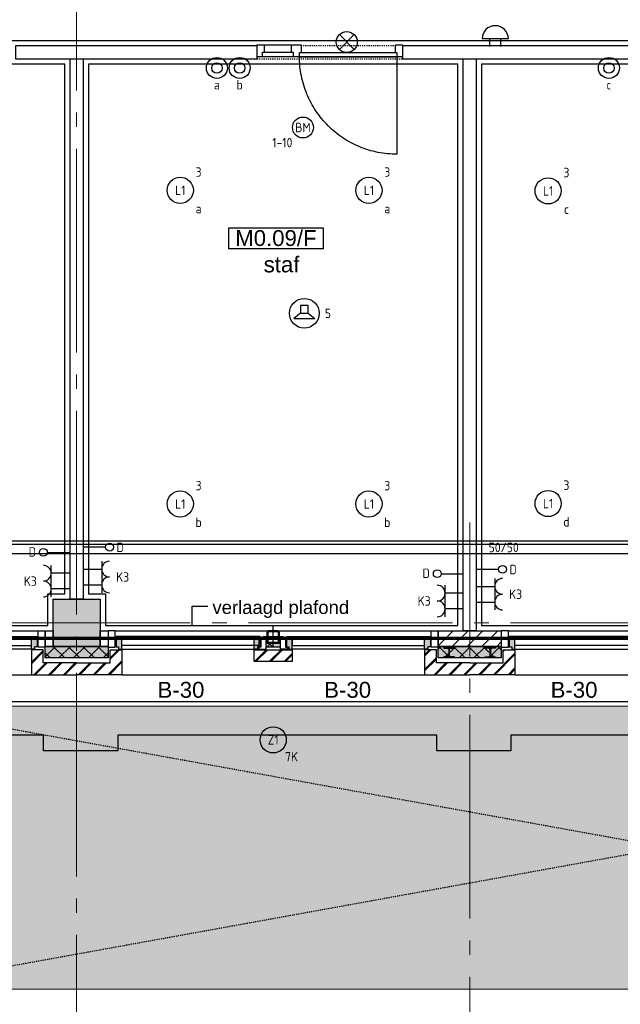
# Model space of a CAD drawing. Header units: millimetres. Extents: x -38031 to 123247, y -16330 to 129979.
# Tile 172 of 235: x 46317 to 52047, y 42755 to 52150. Entities that reach past the tile are written whole.
import ezdxf
from ezdxf.enums import TextEntityAlignment as Align

# ---------------------------------------------------------------- set-up
doc = ezdxf.new("R2010")
doc.units = ezdxf.units.MM
doc.header["$LTSCALE"] = 50
for name, pattern in [('HIDDEN', [9.525, 6.35, -3.175]), ('STYLE_01', [0.41664, 0.20828, -0.20836]), ('STYLE_11', [5, 3.888855, -0.416718, 0.277786, -0.416641])]:
    doc.linetypes.add(name, pattern=pattern)
for name, color, linetype in [('AB$1A---_ATTRIB035', 8, 'Continuous'), ('AL$1A---_ALGEMEEN', 8, 'Continuous'), ('AM$1A---_ARCERING', 8, 'Continuous'), ('AT$1A---_TEKST100', 8, 'Continuous'), ('BOUWKUNDIG', 8, 'Continuous'), ('brandscheiding', 5, 'HIDDEN'), ('EB6441--_ATTRIB', 2, 'Continuous'), ('EB6511--_ATTRIB', 2, 'Continuous'), ('EL6131--_KG', 3, 'Continuous'), ('EL6222--', 3, 'Continuous'), ('EL6311--', 3, 'Continuous'), ('EL6421--', 3, 'Continuous'), ('EL6422--', 3, 'Continuous'), ('EL6441--', 3, 'Continuous'), ('EL6511--', 3, 'Continuous'), ('EM6131--', 1, 'Continuous'), ('versterkte strook', 7, 'Continuous')]:
    doc.layers.add(name, color=color, linetype=linetype)
doc.layers.add('stramien', color=1, linetype='STYLE_11', lineweight=15)
doc.styles.add('Arial', font='ARIAL.TTF')
doc.styles.add('BURO-018', font='iso.shx', dxfattribs={"height": 90})
doc.styles.add('NORATT', font='iso.shx')
doc.styles.get("Standard").update_dxf_attribs({"font": 'iso.shx'})
pattern_1 = [(135, (-987936.49, -175784.82), (70.710678, 70.710678), []), (45, (-987637.15, -176084.16), (70.710678, -70.710678), [])]
pattern_2 = [(45, (0, 0), (70.7107, -70.7107), []), (45, (7.07, -7.07), (70.7107, -70.7107), [])]

# ---------------------------------------------------------------- blocks, each defined once
blk = doc.blocks.new('081006')
at = {"color": 0, "linetype": 'Continuous'}
for p, q in [((2.5, 2.5), (-2.5, 2.5)), ((-1, 1), (-1, 2.5)), ((1, 2.5), (1, 1))]:
    blk.add_line(p, q, dxfattribs=at)
blk.add_arc((0, 2.5), 2.5, 0, 180, dxfattribs=at)
at = {"color": 0, "linetype": 'Continuous', "style": 'BURO-018'}
blk.add_attdef('E_SLET', text='', height=1.8, dxfattribs=at).set_placement((0, 7), align=Align.MIDDLE)
at = {"color": 0, "linetype": 'Continuous', "style": 'BURO-018', "flags": 1}
blk.add_attdef('E_MATCODE', text='', height=1.8, dxfattribs=at).set_placement((0, 0), align=Align.MIDDLE)
blk = doc.blocks.new('111410')
at = {"color": 0, "linetype": 'Continuous'}
for radius in [2, 1]:
    blk.add_circle((0, 3), radius, dxfattribs=at)
at = {"color": 0, "linetype": 'Continuous', "style": 'BURO-018'}
for tag, p in [('E_SLET1', (0, 7)), ('E_GROEP', (0, 0)), ('E_GKAST', (0, 0))]:
    blk.add_attdef(tag, text='', height=1.8, dxfattribs=at).set_placement(p, align=Align.MIDDLE)
at = {"color": 0, "linetype": 'Continuous', "style": 'BURO-018', "flags": 1}
for tag in ['E_MATCODE', 'E_SGROEP']:
    blk.add_attdef(tag, text='', height=1.8, dxfattribs=at).set_placement((0, 0), align=Align.MIDDLE)
blk = doc.blocks.new('1115B3A')
at = {"color": 0, "linetype": 'Continuous'}
blk.add_circle((0, 0), 2.5, dxfattribs=at)
at = {"color": 0, "linetype": 'Continuous', "style": 'BURO-018'}
for tag, p in [('E_GKAST', (0, 8)), ('E_GROEP', (0, 5)), ('E_SGROEP', (4.5, 5)), ('E_ARMCODE', (0, 0)), ('E_SLET', (4.5, -1))]:
    blk.add_attdef(tag, text='', height=1.8, dxfattribs=at).set_placement(p, align=Align.MIDDLE)
blk = doc.blocks.new('E00024')
at = {"color": 0, "linetype": 'Continuous'}
for p, q in [((-1.41, 1.59), (1.41, 4.41)), ((-1.41, 4.41), (1.41, 1.59))]:
    blk.add_line(p, q, dxfattribs=at)
blk.add_circle((0, 3), 2, dxfattribs=at)
at = {"color": 0, "linetype": 'Continuous', "style": 'BURO-018'}
blk.add_attdef('E_TEXT1', text='', height=1.8, dxfattribs=at).set_placement((0, 7.5), align=Align.MIDDLE)
at = {"color": 0, "linetype": 'Continuous', "style": 'BURO-018', "flags": 1}
blk.add_attdef('E_MATCODE', (0, 0), '', height=1.8, dxfattribs=at)
blk = doc.blocks.new('E00126')
at = {"color": 0, "linetype": 'Continuous'}
for p, q in [((-3, 4.5), (3, 4.5)), ((-1.5, 1), (-1.5, 4.5)), ((1.5, 1), (1.5, 4.5))]:
    blk.add_line(p, q, dxfattribs=at)
for centre in [(-1.5, 6), (1.5, 6)]:
    blk.add_arc(centre, 1.5, 180, 0, dxfattribs=at)
at = {"color": 0, "linetype": 'Continuous', "style": 'BURO-018'}
for tag, p in [('E_GKAST', (0, 11.5)), ('E_GROEP', (0, 8.5)), ('E_SGROEP', (4.5, 8.5))]:
    blk.add_attdef(tag, text='', height=1.8, dxfattribs=at).set_placement(p, align=Align.MIDDLE)
at = {"color": 0, "linetype": 'Continuous', "style": 'BURO-018', "flags": 1}
for tag, p in [('E_VERMCODE', (13, 8.5)), ('E_MATCODE', (0, 0))]:
    blk.add_attdef(tag, text='', height=1.8, dxfattribs=at).set_placement(p, align=Align.MIDDLE)
blk = doc.blocks.new('E00123')
at = {"color": 0, "linetype": 'Continuous'}
blk.add_circle((0, 0), 2, dxfattribs=at)
at = {"color": 0, "linetype": 'Continuous', "style": 'BURO-018'}
for tag, p in [('E_TEXT1', (0, 4.5)), ('E_TEXT2', (0, 0))]:
    blk.add_attdef(tag, text='', height=1.8, dxfattribs=at).set_placement(p, align=Align.MIDDLE)
at = {"color": 0, "linetype": 'Continuous', "style": 'BURO-018', "flags": 1}
blk.add_attdef('E_MATCODE', (0, 0), '', height=1.8, dxfattribs=at)
blk = doc.blocks.new('E00139')
at = {"color": 0, "linetype": 'Continuous'}
blk.add_line((0, 5.25), (0, 1), dxfattribs=at)
blk.add_circle((0, 6), 0.75, dxfattribs=at)
at = {"color": 7, "style": 'BURO-018'}
for tag, p in [('E_COMMENT1', (0, 12)), ('E_DCOM1', (0, 9))]:
    blk.add_attdef(tag, text='', height=1.8, dxfattribs=at).set_placement(p, align=Align.MIDDLE)
at = {"color": 0, "style": 'BURO-018'}
blk.add_attdef('E_TEXT1', text='', height=1.8, dxfattribs=at).set_placement((2.5, 6), align=Align.MIDDLE)
at = {"color": 0, "linetype": 'Continuous', "style": 'BURO-018', "flags": 1}
blk.add_attdef('E_MATCODE', text='', height=1.8, dxfattribs=at).set_placement((0, 0), align=Align.MIDDLE)
blk = doc.blocks.new('E00497')
at = {"color": 0}
for p, q in [((0, 0.75), (1, 2)), ((1, -2), (1, 2)), ((0, 0.75), (-1.5, 0.75)), ((0, -0.75), (0, 0.75)), ((-1.5, -0.75), (0, -0.75)), ((0, -0.75), (1, -2))]:
    blk.add_line(p, q, dxfattribs=at)
blk.add_line((-1.5, 0.75), (-1.5, -0.75))
blk.add_circle((0, 0), 2.84, dxfattribs=at)
at = {"color": 0, "linetype": 'Continuous', "style": 'BURO-018'}
blk.add_attdef('E_TEXT1', text='', height=1.8, dxfattribs=at).set_placement((0, 4.5), align=Align.MIDDLE)
at = {"color": 0, "linetype": 'Continuous', "style": 'BURO-018', "flags": 1}
blk.add_attdef('E_MATCODE', text='', height=1.8, dxfattribs=at).set_placement((0, 0), align=Align.MIDDLE)
blk = doc.blocks.new('E-GK-GTC-783C')
at = {"color": 0, "linetype": 'Continuous'}
for p, q in [((-0.5, 60), (0.5, 60)), ((-0.5, -60), (0.5, -60))]:
    blk.add_line(p, q, dxfattribs=at)
blk = doc.blocks.new('txt 1_100 verlaagd plafond')
at = {"layer": 'AL$1A---_ALGEMEEN', "color": 0}
for p, q in [((-1830, 0), (-1830, 182.6)), ((-1830, 182.6), (-1680, 182.6))]:
    blk.add_line(p, q, dxfattribs=at)
blk.add_solid([(-1830, 0), (-1836.7, 25), (-1823.3, 25)], dxfattribs=at)
at = {"layer": 'AT$1A---_TEKST100', "insert": (-983.5, 235.8), "char_height": 126.27, "attachment_point": 2, "line_spacing_factor": 0.967741, "style": 'Arial'}
blk.add_mtext('{\\C256;\\lverlaagd plafond}', dxfattribs=at)
blk = doc.blocks.new('Group-18')
at = {"layer": 'AL$1A---_ALGEMEEN', "color": 0}
for points in [[(-12424, 25153), (-12424, 23374.8), (1636.5, 23374.8), (1636.5, 25374.8), (-11691, 25374.8), (-11691, 25153), (-12424, 25153)], [(-13098, 22251.6), (-13101, 17795), (-9776, 17795), (-9776, 18095), (-9613.5, 18095), (-9613.5, 23149.8), (-12946, 23149.8), (-12946, 22251.6), (-13098, 22251.6)], [(-5863, 23149.8), (-9388.5, 23149.8), (-9388.5, 18095), (-9226, 18095), (-9226, 17795), (-5863, 17795), (-5863, 23149.8)], [(-5638, 23149.8), (-5638, 17795), (-2276, 17795), (-2276, 18095), (-1951, 18095), (-1951, 23149.8), (-5638, 23149.8)]]:
    blk.add_lwpolyline(points, dxfattribs=at)
blk.add_blockref('txt 1_100 verlaagd plafond', (-6570, 17794.8), dxfattribs=at)
blk = doc.blocks.new('zijdetail kozijn 2kops')
at = {"color": 0}
blk.add_wipeout([(-63, 420), (-130, 420), (-130, 262), (-63, 262)], dxfattribs=at).dxf.layer = 'AL$1A---_ALGEMEEN'
at = {"layer": 'AM$1A---_ARCERING', "linetype": 'Continuous', "lineweight": 0}
blk.add_hatch(color=256, dxfattribs=at).paths.add_polyline_path([(-54.2, 338), (-54.2, 366), (-56, 366), (-56, 266), (-31, 266), (-31, 243), (0, 243), (0, 338), (-22, 338)])
at = {"layer": 'AL$1A---_ALGEMEEN', "color": 0}
for points in [[(-63, 420), (-130, 420), (-130, 262), (-63, 262)], [(-54.2, 338), (-54.2, 366), (-56, 366), (-56, 266), (-31, 266), (-31, 243), (0, 243), (0, 338), (-22, 338)]]:
    blk.add_lwpolyline(points, close=True, dxfattribs=at)
blk = doc.blocks.new('st.k-120x120')
at = {"layer": 'AM$1A---_ARCERING', "linetype": 'Continuous', "lineweight": 0}
h = blk.add_hatch(color=256, dxfattribs=at)
edge = h.paths.add_edge_path()
edge.add_line((-40, -60), (40, -60))
edge.add_arc((40, -40), 20, 270, 360)
edge.add_line((60, -40), (60, 40))
edge.add_arc((40, 40), 20, 0, 90)
edge.add_line((40, 60), (-40, 60))
edge.add_arc((-40, 40), 20, 90, 180)
edge.add_line((-60, 40), (-60, -40))
edge.add_arc((-40, -40), 20, 180, 270)
edge = h.paths.add_edge_path(flags=16)
edge.add_line((-40, -50), (40, -50))
edge.add_arc((40, -40), 10, 270, 360)
edge.add_line((50, -40), (50, 40))
edge.add_arc((40, 40), 10, 0, 90)
edge.add_line((40, 50), (-40, 50))
edge.add_arc((-40, 40), 10, 90, 180)
edge.add_line((-50, 40), (-50, -40))
edge.add_arc((-40, -40), 10, 180, 270)
at = {"layer": 'AL$1A---_ALGEMEEN', "color": 0}
for p, q in [((0, 100), (0, -100)), ((-100, 0), (100, 0))]:
    blk.add_line(p, q, dxfattribs=at)
at = {"layer": 'AL$1A---_ALGEMEEN', "color": 0, "flags": 128}
blk.add_lwpolyline([(-40, -60), (40, -60, 0.414214), (60, -40), (60, 40, 0.414214), (40, 60), (-40, 60, 0.414214), (-60, 40), (-60, -40, 0.414214), (-40, -60, 0.414214)], format="xyb", dxfattribs=at)
blk.add_lwpolyline([(-40, -50), (40, -50, 0.414214), (50, -40), (50, 40, 0.414214), (40, 50), (-40, 50, 0.414214), (-50, 40), (-50, -40, 0.414214)], format="xyb", close=True, dxfattribs=at)
blk = doc.blocks.new('zijdetail kozijn midden')
at = {"color": 0}
blk.add_wipeout([(113, -117), (63, -117), (63, -25), (44, -25), (44, -7), (113, -7), (113, -25), (113, -57), (113, -71.9)], dxfattribs=at).dxf.layer = 'AL$1A---_ALGEMEEN'
at = {"layer": 'AM$1A---_ARCERING', "linetype": 'Continuous', "lineweight": 0}
blk.add_hatch(color=256, dxfattribs=at).paths.add_polyline_path([(54.2, -100), (54.2, -128), (56, -128), (56, -28), (31, -28), (31, -5), (0, -5), (0, -100), (22, -100)])
at = {"layer": 'AL$1A---_ALGEMEEN', "color": 0}
for points in [[(54.2, -100), (54.2, -128), (56, -128), (56, -28), (31, -28), (31, -5), (0, -5), (0, -100), (22, -100)], [(113, -117), (63, -117), (63, -25), (44, -25), (44, -7), (113, -7), (113, -25), (113, -57), (113, -71.9)]]:
    blk.add_lwpolyline(points, close=True, dxfattribs=at)
blk = doc.blocks.new('31x_alu-bg-2x mk132-p')
at = {"layer": 'AL$1A---_ALGEMEEN', "color": 0}
blk.add_line((0, 0), (-2887, 0), dxfattribs=at)
blk.add_lwpolyline([(-3357, 726.1), (-3003.5, 726.1), (-3003.5, 576.1), (-1585.5, 576), (39.5, 576.1), (39.5, 726.1), (393, 726.1)], dxfattribs=at)
blk.add_lwpolyline([(-3357, 726.1), (-3003.5, 726.1), (-3003.5, 576.1), (-1585.5, 576), (39.5, 576.1), (39.5, 726.1), (393, 726.1)], dxfattribs=at)
blk.add_lwpolyline([(-1308, -278), (0, -278), (0, -338), (-1308, -338)], close=True, dxfattribs=at)
at = {"layer": 'AL$1A---_ALGEMEEN', "color": 0, "rotation": 180}
blk.add_blockref('zijdetail kozijn 2kops', (0, 0), dxfattribs=at)
at = {"color": 0}
blk.add_wipeout([(-1625, -125), (-1262, -125), (-1262, -238), (-1625, -238)], dxfattribs=at).dxf.layer = 'AL$1A---_ALGEMEEN'
at = {"layer": 'AM$1A---_ARCERING', "linetype": 'Continuous', "lineweight": 5}
h = blk.add_hatch(dxfattribs=at)
h.set_pattern_fill('BAKSTEEN', color=256, style=0, pattern_type=2)
h.set_pattern_definition(pattern_2)
h.paths.add_polyline_path([(-1625, -125), (-1262, -125), (-1262, -238), (-1625, -238)])
at = {"layer": 'AL$1A---_ALGEMEEN', "color": 0}
blk.add_line((63, -420), (-2950, -420), dxfattribs=at)
for points in [[(-1625, -125), (-1262, -125), (-1262, -238), (-1625, -238)], [(-1625, -278), (-2887, -278), (-2887, -338), (-1625, -338)]]:
    blk.add_lwpolyline(points, close=True, dxfattribs=at)
blk.add_blockref('st.k-120x120', (-1443.5, -360), dxfattribs=at)
at = {"color": 0}
blk.add_wipeout([(0, -238), (0, 0), (431.5, 0), (431.5, -113), (113, -113), (113, -238)], dxfattribs=at).dxf.layer = 'AL$1A---_ALGEMEEN'
at = {"layer": 'AM$1A---_ARCERING', "linetype": 'Continuous', "lineweight": 5}
h = blk.add_hatch(dxfattribs=at)
h.set_pattern_fill('BAKSTEEN', color=256, style=0, pattern_type=2)
h.set_pattern_definition(pattern_2)
h.paths.add_polyline_path([(0, -238), (0, 0), (431.5, 0), (431.5, -113), (113, -113), (113, -238)])
at = {"layer": 'AL$1A---_ALGEMEEN', "color": 0, "flags": 128}
for points in [[(0, -238), (0, 0), (431.5, 0)], [(431.5, -113), (113, -113), (113, -238), (0, -238)]]:
    blk.add_lwpolyline(points, dxfattribs=at)
at = {"layer": 'AL$1A---_ALGEMEEN', "color": 0, "xscale": -1}
blk.add_blockref('zijdetail kozijn midden', (-1262, -238), dxfattribs=at)
at = {"color": 0}
blk.add_wipeout([(-2887, -238), (-2887, 0), (-3318.5, 0), (-3318.5, -113), (-3000, -113), (-3000, -238)], dxfattribs=at).dxf.layer = 'AL$1A---_ALGEMEEN'
at = {"layer": 'AM$1A---_ARCERING', "linetype": 'Continuous', "lineweight": 5}
h = blk.add_hatch(dxfattribs=at)
h.set_pattern_fill('BAKSTEEN', color=256, style=0, pattern_type=2)
h.set_pattern_definition(pattern_2)
h.paths.add_polyline_path([(-2887, -238), (-2887, 0), (-3318.5, 0), (-3318.5, -113), (-3000, -113), (-3000, -238)])
at = {"layer": 'AM$1A---_ARCERING', "linetype": 'Continuous', "lineweight": 0}
blk.add_hatch(color=256, dxfattribs=at).paths.add_polyline_path([(-1512, -263), (-1375, -263), (-1375, -300), (-1512, -300)])
at = {"layer": 'AM$1A---_ARCERING', "linetype": 'Continuous', "lineweight": 5}
h = blk.add_hatch(dxfattribs=at)
h.set_pattern_fill('ISOLATIE', color=256, style=0, pattern_type=2)
h.set_pattern_definition([(135, (0, 0), (70.711, 70.711), []), (45, (299.34, -299.34), (70.7107, -70.7107), [])])
h.paths.add_polyline_path([(-1512, -263), (-1375, -263), (-1375, -300), (-1512, -300)])
at = {"layer": 'AL$1A---_ALGEMEEN', "color": 0}
for p, q in [((0, -243), (-1262, -243)), ((-1316.2, -366), (54.2, -366))]:
    blk.add_line(p, q, dxfattribs=at)
at = {"layer": 'AL$1A---_ALGEMEEN', "color": 0, "flags": 128}
for points in [[(-2887, -238), (-2887, 0), (-3318.5, 0)], [(-3318.5, -113), (-3000, -113), (-3000, -238), (-2887, -238)]]:
    blk.add_lwpolyline(points, dxfattribs=at)
at = {"layer": 'AL$1A---_ALGEMEEN', "color": 0}
blk.add_lwpolyline([(-1512, -263), (-1375, -263), (-1375, -300), (-1512, -300)], close=True, dxfattribs=at)
at = {"layer": 'AL$1A---_ALGEMEEN', "color": 0, "xscale": -1, "rotation": 179.9998427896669}
blk.add_blockref('zijdetail kozijn 2kops', (-2887, 0), dxfattribs=at)
at = {"layer": 'AL$1A---_ALGEMEEN', "color": 0, "rotation": 359.9998427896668}
blk.add_blockref('zijdetail kozijn midden', (-1625, -238), dxfattribs=at)
at = {"layer": 'AL$1A---_ALGEMEEN', "color": 0}
for p, q in [((-2887, -243), (-1625, -243)), ((-1570.8, -366), (-2941.2, -366))]:
    blk.add_line(p, q, dxfattribs=at)
blk = doc.blocks.new('Group-77')
at = {"layer": 'AM$1A---_ARCERING', "linetype": 'Continuous', "lineweight": 0}
blk.add_hatch(color=9, dxfattribs=at).paths.add_polyline_path([(-12640, 17024.8), (4879, 17024.8), (4879, 14324.8), (-12640, 14324.8)])
at = {"layer": 'AL$1A---_ALGEMEEN', "color": 0, "linetype": 'STYLE_01'}
for p, q in [((5189, 17315), (-12940, 14035)), ((5189, 14035), (-12940, 17314.8))]:
    blk.add_line(p, q, dxfattribs=at)
at = {"layer": 'AL$1A---_ALGEMEEN', "color": 0, "linetype": 'Continuous', "lineweight": 5}
blk.add_lwpolyline([(-12640, 17024.8), (4879, 17024.8), (4879, 14324.8), (-12640, 14324.8)], close=True, dxfattribs=at)
at = {"color": 0}
blk.add_wipeout([(-13175, 17314.8), (-12941, 17314.8), (-12941, 14035), (5189, 14035), (5189, 17314.8), (5423, 17314.8), (5423, 13801), (-13175, 13801)], dxfattribs=at).dxf.layer = 'AL$1A---_ALGEMEEN'
blk = doc.blocks.new('tekst 12 pts')
at = {"layer": 'AL$1A---_ALGEMEEN', "color": 0, "style": 'Arial'}
blk.add_attdef('naam_ruimte', text='', height=151.5, dxfattribs=at).set_placement((0, -41.1), align=Align.TOP_CENTER)
at = {"layer": 'AL$1A---_ALGEMEEN', "color": 0, "flags": 1}
for tag, p in [('oppervlakte', (-264.6, -1003)), ('stramiennummer', (-264.6, -1275.7))]:
    blk.add_attdef(tag, p, '', height=151.5, dxfattribs=at)
blk = doc.blocks.new('ruimtenummer')
at = {"layer": 'AL$1A---_ALGEMEEN', "color": 0, "flags": 1}
for tag, p in [('peil', (-450, -397.1)), ('onderdeel', (-450, -669.8))]:
    blk.add_attdef(tag, p, '', height=151.5, dxfattribs=at)
at = {"color": 0}
blk.add_wipeout([(-450, 100), (450, 100), (450, -100), (-450, -100)], dxfattribs=at).dxf.layer = 'AL$1A---_ALGEMEEN'
at = {"layer": 'AL$1A---_ALGEMEEN', "color": 0}
blk.add_lwpolyline([(-450, 100), (450, 100), (450, -100), (-450, -100)], close=True, dxfattribs=at)
at = {"layer": 'AL$1A---_ALGEMEEN', "color": 0, "style": 'Arial'}
blk.add_attdef('ruimtenummer', text='', height=151.5, dxfattribs=at).set_placement((0, 78), align=Align.TOP_CENTER)
blk = doc.blocks.new('32x_hout-mk 815as-p')
at = {"color": 0}
for points in [[(420, -104), (0, -104), (0, 10), (420, 10)], [(1320, 10), (1387, 10), (1387, -104), (1320, -104)]]:
    blk.add_wipeout(points, dxfattribs=at).dxf.layer = 'AL$1A---_ALGEMEEN'
at = {"layer": 'AL$1A---_ALGEMEEN', "color": 0}
for points in [[(420, -104), (0, -104), (0, 10), (420, 10)], [(1320, 10), (1387, 10), (1387, -104), (1320, -104)]]:
    blk.add_lwpolyline(points, close=True, dxfattribs=at)
at = {"color": 0}
for points in [[(67, -104), (0, -104), (0, 10), (67, 10)], [(420, -104), (330, -104), (330, 10), (420, 10)]]:
    blk.add_wipeout(points, dxfattribs=at).dxf.layer = 'AL$1A---_ALGEMEEN'
at = {"layer": 'AL$1A---_ALGEMEEN', "color": 0}
for points in [[(67, -104), (0, -104), (0, 10), (67, 10)], [(420, -104), (330, -104), (330, 10), (420, 10)], [(1312.2, -1033.7), (1289.4, -1032.9), (1266.6, -1031.5), (1243.8, -1029.5), (1221.2, -1027), (1198.5, -1023.9), (1176, -1020.3), (1153.6, -1016.1), (1131.2, -1011.4), (1109, -1006.1), (1087, -1000.3), (1065, -994), (1043.3, -987.1), (1021.7, -979.6), (1000.3, -971.7), (979.1, -963.2), (958.1, -954.2), (937.4, -944.7), (916.9, -934.7), (896.6, -924.2), (876.6, -913.2), (856.9, -901.7), (837.5, -889.7), (818.3, -877.3), (799.5, -864.4), (781, -851), (762.8, -837.2), (745, -822.9), (727.5, -808.2), (710.5, -793.1), (693.7, -777.5), (677.4, -761.6), (661.5, -745.3), (645.9, -728.5), (630.8, -711.5), (616.1, -694), (601.8, -676.2), (588, -658), (574.6, -639.5), (561.7, -620.7), (549.3, -601.5), (537.3, -582.1), (525.8, -562.4), (514.8, -542.4), (504.3, -522.1), (494.3, -501.6), (484.8, -480.9), (475.8, -459.9), (467.3, -438.7), (459.4, -417.3), (451.9, -395.7), (445, -374), (438.7, -352), (432.9, -330), (427.6, -307.8), (422.9, -285.4), (418.7, -263), (415.1, -240.5), (412, -217.8), (409.5, -195.2), (407.5, -172.4), (406.1, -149.6), (405.3, -126.8), (405, -104), (1335, -104), (1335, -1034)]]:
    blk.add_lwpolyline(points, close=True, dxfattribs=at)
at = {"color": 0}
for points in [[(345, -104), (52, -104), (52, -59), (345, -59)], [(405, -64), (1335, -64), (1335, -104), (405, -104)]]:
    blk.add_wipeout(points, dxfattribs=at).dxf.layer = 'AL$1A---_ALGEMEEN'
at = {"layer": 'AL$1A---_ALGEMEEN', "color": 0}
for points in [[(345, -104), (52, -104), (52, -59), (345, -59)], [(405, -64), (1335, -64), (1335, -104), (405, -104)]]:
    blk.add_lwpolyline(points, close=True, dxfattribs=at)
blk = doc.blocks.new('HEA 100')
at = {"layer": 'AM$1A---_ARCERING', "linetype": 'Continuous', "lineweight": 0}
h = blk.add_hatch(color=256, dxfattribs=at)
edge = h.paths.add_edge_path()
edge.add_arc((14.5, -28), 12, 180, 270)
edge.add_line((14.5, -40), (50, -40))
edge.add_line((50, -40), (50, -48))
edge.add_line((50, -48), (-50, -48))
edge.add_line((-50, -48), (-50, -40))
edge.add_line((-50, -40), (-14.5, -40))
edge.add_arc((-14.5, -28), 12, 270, 360)
edge.add_line((-2.5, -28), (-2.5, 28))
edge.add_arc((-14.5, 28), 12, 0, 90)
edge.add_line((-14.5, 40), (-50, 40))
edge.add_line((-50, 40), (-50, 48))
edge.add_line((-50, 48), (50, 48))
edge.add_line((50, 48), (50, 40))
edge.add_line((50, 40), (14.5, 40))
edge.add_arc((14.5, 28), 12, 90, 180)
edge.add_line((2.5, 28), (2.5, -28))
at = {"layer": 'AL$1A---_ALGEMEEN', "color": 0, "flags": 128}
blk.add_lwpolyline([(2.5, -28, 0.414214), (14.5, -40), (50, -40), (50, -48), (-50, -48), (-50, -40), (-14.5, -40, 0.414214), (-2.5, -28), (-2.5, 28, 0.414214), (-14.5, 40), (-50, 40), (-50, 48), (50, 48), (50, 40), (14.5, 40, 0.414214), (2.5, 28)], format="xyb", close=True, dxfattribs=at)
blk = doc.blocks.new('65-B30')
at = {"layer": 'AT$1A---_TEKST100', "insert": (-215.6, 97.4), "char_height": 151.525, "attachment_point": 1, "line_spacing_factor": 0.967741, "style": 'Arial'}
blk.add_mtext('{\\C256;\\lB-30}', dxfattribs=at)
blk = doc.blocks.new('200254 W 210 11-06-2007')
at = {"layer": 'AM$1A---_ARCERING', "linetype": 'Continuous', "lineweight": 0}
for points in [[(10359.5, 21182.4), (10962.5, 21182.4), (10962.5, 21072.4), (10359.5, 21072.4)], [(14109.5, 21182.4), (14712.5, 21182.4), (14712.5, 21072.4), (14109.5, 21072.4)]]:
    blk.add_hatch(color=256, dxfattribs=at).paths.add_polyline_path(points)
at = {"layer": 'AM$1A---_ARCERING', "linetype": 'Continuous', "lineweight": 5}
h = blk.add_hatch(dxfattribs=at)
h.set_pattern_fill('ISOLATIE', color=256, scale=50, style=0, pattern_type=2)
h.set_pattern_definition(pattern_1)
h.paths.add_polyline_path([(10359.5, 21182.4), (10962.5, 21182.4), (10962.5, 21072.4), (10359.5, 21072.4)])
h = blk.add_hatch(dxfattribs=at)
h.set_pattern_fill('ISOLATIE', color=256, scale=50, style=0, pattern_type=2)
h.set_pattern_definition(pattern_1)
h.paths.add_polyline_path([(14109.5, 21182.4), (14712.5, 21182.4), (14712.5, 21072.4), (14109.5, 21072.4)])
at = {"layer": 'AL$1A---_ALGEMEEN'}
for points in [[(10078, 26787.3), (12382, 26787.3), (12382, 26912.3), (10078, 26912.3)], [(13769, 26787.3), (16126, 26787.3), (16126, 26912.3), (13769, 26912.3)], [(10598.5, 26787.3), (10723.5, 26787.3), (10723.5, 21632.4), (10598.5, 21632.4)], [(10886, 21332.4), (10962.5, 21332.4), (10962.5, 21182.4), (10886, 21182.4)], [(10359.5, 21182.4), (10962.5, 21182.4), (10962.5, 21072.4), (10359.5, 21072.4)], [(14109.5, 21182.4), (14712.5, 21182.4), (14712.5, 21072.4), (14109.5, 21072.4)]]:
    blk.add_lwpolyline(points, close=True, dxfattribs=at)
at = {"layer": 'AL$1A---_ALGEMEEN', "linetype": 'STYLE_01'}
blk.add_lwpolyline([(12382, 26912.3), (12382, 26787.3), (13769, 26787.3), (13769, 26912.3)], close=True, dxfattribs=at)
at = {"layer": 'AL$1A---_ALGEMEEN'}
blk.add_blockref('Group-18', (20162, 3587.4), dxfattribs=at)
ref = blk.add_blockref('tekst 12 pts', (12615.9, 24943.8), dxfattribs=dict(at, xscale=-1))
ref.add_attrib('naam_ruimte', 'staf', dxfattribs={"layer": 'AB$1A---_ATTRIB035', "height": 151.52, "style": 'Arial'}).set_placement((12615.9, 24902.7), align=Align.TOP_CENTER)
blk.add_blockref('32x_hout-mk 815as-p', (12382, 26912.3), dxfattribs=at)
ref = blk.add_blockref('ruimtenummer', (12562, 25076.4), dxfattribs=at)
ref.add_attrib('ruimtenummer', 'M0.09/F', dxfattribs={"layer": 'AB$1A---_ATTRIB035', "height": 151.52, "style": 'Arial'}).set_placement((12562, 25154.4), align=Align.TOP_CENTER)
at = {"layer": 'AL$1A---_ALGEMEEN', "rotation": 180}
for p in [(7342.5, 20912.4), (14842.5, 20912.4)]:
    blk.add_blockref('31x_alu-bg-2x mk132-p', p, dxfattribs=at)
at = {"layer": 'AL$1A---_ALGEMEEN'}
blk.add_lwpolyline([(10359.5, 21332.4), (10436, 21332.4), (10436, 21182.4), (10359.5, 21182.4)], close=True, dxfattribs=at)
at = {"layer": 'AL$1A---_ALGEMEEN', "rotation": 180}
for name, p in [('31x_alu-bg-2x mk132-p', (11092.5, 20912.4)), ('HEA 100', (14607.5, 21124.4))]:
    blk.add_blockref(name, p, dxfattribs=at)
at = {"layer": 'AM$1A---_ARCERING', "linetype": 'Continuous', "lineweight": 0}
blk.add_hatch(color=256, dxfattribs=at).paths.add_polyline_path([(10436, 21632.4), (10886, 21632.4), (10886, 21182.4), (10436, 21182.4)])
at = {"layer": 'AM$1A---_ARCERING', "linetype": 'Continuous', "lineweight": 5}
h = blk.add_hatch(dxfattribs=at)
h.set_pattern_fill('KALKZANDSTEEN', color=256, scale=50, style=0, pattern_type=2)
h.set_pattern_definition([(45, (-987936.49, -175784.82), (70.710678, -70.710678), [])])
h.paths.add_polyline_path([(14109.5, 21332.4), (14712.5, 21332.4), (14712.5, 21182.4), (14109.5, 21182.4)])
at = {"layer": 'AL$1A---_ALGEMEEN'}
for points in [[(14349, 26787.3), (14474, 26787.3), (14474, 21332.4), (14349, 21332.4)], [(10436, 21632.4), (10886, 21632.4), (10886, 21182.4), (10436, 21182.4)], [(14109.5, 21332.4), (14712.5, 21332.4), (14712.5, 21182.4), (14109.5, 21182.4)]]:
    blk.add_lwpolyline(points, close=True, dxfattribs=at)
at = {"layer": 'stramien', "ltscale": 10}
blk.add_line((-37699, 21407.4), (65551.8, 21407.4), dxfattribs=at)
at = {"layer": 'AL$1A---_ALGEMEEN', "xscale": -1, "rotation": 180}
blk.add_blockref('HEA 100', (14214.5, 21124.4), dxfattribs=at)
at = {"layer": 'AL$1A---_ALGEMEEN'}
blk.add_blockref('Group-77', (20162, 3587.4), dxfattribs=at)
at = {"layer": 'stramien', "ltscale": 10}
for p, q in [((10661, -41013.6), (10661, 36216.4)), ((14411, -38914.6), (14411, 22365.4))]:
    blk.add_line(p, q, dxfattribs=at)
at = {"layer": 'AL$1A---_ALGEMEEN'}
for p in [(11648.5, 20746.5), (13238.5, 20746.5), (15398.5, 20746.5)]:
    blk.add_blockref('65-B30', p, dxfattribs=at)

msp = doc.modelspace()

# ---------------------------------------------------------------- block references
at = {"layer": 'BOUWKUNDIG'}
msp.add_blockref('200254 W 210 11-06-2007', (36199, 24987.6), dxfattribs=at)

# ---------------------------------------------------------------- next in the draw order: linework, layer by layer
at = {"layer": 'brandscheiding', "const_width": 30}
msp.add_lwpolyline([(19517, 46247.2), (74096.2, 46247.2), (74096.2, 42545)], dxfattribs=at)
at = {"layer": 'versterkte strook'}
for p, q in [((9165.1, 47145), (103090.1, 47145)), ((9165.1, 45645), (103090.1, 45645))]:
    msp.add_line(p, q, dxfattribs=at)

# ---------------------------------------------------------------- next in the draw order: block references
at = {"layer": 'EL6131--_KG', "xscale": 14203.19113521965, "rotation": 180}
msp.add_blockref('E-GK-GTC-783C', (50904, 47114.4), dxfattribs=at)
at = {"layer": 'EL6222--'}
ref = msp.add_blockref('E00126', (46874, 46832.4), dxfattribs=dict(at, xscale=50, yscale=50, zscale=50, rotation=270))
ref.add_attrib('E_GROEP', 'K3', dxfattribs={"layer": '0', "color": 1, "linetype": 'Continuous', "height": 90, "style": 'BURO-018'}).set_placement((47299, 46832.4), align=Align.MIDDLE)
ref = msp.add_blockref('E00126', (46842.8, 46792.8), dxfattribs=dict(at, xscale=50, yscale=50, zscale=50, rotation=90))
ref.add_attrib('E_GROEP', 'K3', dxfattribs={"layer": '0', "color": 1, "linetype": 'Continuous', "height": 90, "style": 'BURO-018'}).set_placement((46417.8, 46792.8), align=Align.MIDDLE)
ref = msp.add_blockref('E00126', (50623.2, 46667.8), dxfattribs=dict(at, xscale=50, yscale=50, zscale=50, rotation=270))
ref.add_attrib('E_GROEP', 'K3', dxfattribs={"layer": '0', "color": 1, "linetype": 'Continuous', "height": 90, "style": 'BURO-018'}).set_placement((51048.2, 46667.8), align=Align.MIDDLE)
ref = msp.add_blockref('E00126', (50600.5, 46603.4), dxfattribs=dict(at, xscale=50, yscale=50, zscale=50, rotation=90))
ref.add_attrib('E_GROEP', 'K3', dxfattribs={"layer": '0', "color": 1, "linetype": 'Continuous', "height": 90, "style": 'BURO-018'}).set_placement((50175.5, 46603.4), align=Align.MIDDLE)
at = {"layer": 'EL6311--'}
ref = msp.add_blockref('111410', (48198.2, 51539.2), dxfattribs=dict(at, xscale=50, yscale=50, zscale=50))
ref.add_attrib('E_SLET1', 'a', dxfattribs={"layer": '0', "color": 1, "linetype": 'Continuous', "height": 90, "style": 'BURO-018'}).set_placement((48198.2, 51528.8), align=Align.MIDDLE)
ref = msp.add_blockref('111410', (48415.1, 51539.2), dxfattribs=dict(at, xscale=50, yscale=50, zscale=50))
ref.add_attrib('E_SLET1', 'b', dxfattribs={"layer": '0', "color": 1, "linetype": 'Continuous', "height": 90, "style": 'BURO-018'}).set_placement((48415.1, 51528.8), align=Align.MIDDLE)
ref = msp.add_blockref('111410', (51938.1, 51539.2), dxfattribs=dict(at, xscale=50, yscale=50, zscale=50))
ref.add_attrib('E_SLET1', 'c', dxfattribs={"layer": '0', "color": 1, "linetype": 'Continuous', "height": 90, "style": 'BURO-018'}).set_placement((51938.1, 51528.8), align=Align.MIDDLE)
ref = msp.add_blockref('1115B3A', (47848.3, 50521.4), dxfattribs=dict(at, xscale=50, yscale=50, zscale=50))
ref.add_attrib('E_ARMCODE', 'L1', dxfattribs={"layer": '0', "color": 1, "linetype": 'Continuous', "height": 90, "style": 'BURO-018'}).set_placement((47848.3, 50521.4), align=Align.MIDDLE)
ref.add_attrib('E_SLET', 'a', dxfattribs={"layer": '0', "color": 1, "linetype": 'Continuous', "height": 90, "style": 'BURO-018'}).set_placement((48023.3, 50346.4), align=Align.MIDDLE)
ref.add_attrib('E_GROEP', '3', dxfattribs={"layer": '0', "color": 1, "linetype": 'Continuous', "height": 90, "style": 'BURO-018'}).set_placement((48023.3, 50696.4), align=Align.MIDDLE)
ref = msp.add_blockref('1115B3A', (49648.3, 50521.4), dxfattribs=dict(at, xscale=50, yscale=50, zscale=50))
ref.add_attrib('E_ARMCODE', 'L1', dxfattribs={"layer": '0', "color": 1, "linetype": 'Continuous', "height": 90, "style": 'BURO-018'}).set_placement((49648.3, 50521.4), align=Align.MIDDLE)
ref.add_attrib('E_SLET', 'a', dxfattribs={"layer": '0', "color": 1, "linetype": 'Continuous', "height": 90, "style": 'BURO-018'}).set_placement((49823.3, 50346.4), align=Align.MIDDLE)
ref.add_attrib('E_GROEP', '3', dxfattribs={"layer": '0', "color": 1, "linetype": 'Continuous', "height": 90, "style": 'BURO-018'}).set_placement((49823.3, 50696.4), align=Align.MIDDLE)
ref = msp.add_blockref('1115B3A', (51358, 50516.3), dxfattribs=dict(at, xscale=50, yscale=50, zscale=50))
ref.add_attrib('E_ARMCODE', 'L1', dxfattribs={"layer": '0', "color": 1, "linetype": 'Continuous', "height": 90, "style": 'BURO-018'}).set_placement((51358, 50516.3), align=Align.MIDDLE)
ref.add_attrib('E_SLET', 'c', dxfattribs={"layer": '0', "color": 1, "linetype": 'Continuous', "height": 90, "style": 'BURO-018'}).set_placement((51533, 50341.3), align=Align.MIDDLE)
ref.add_attrib('E_GROEP', '3', dxfattribs={"layer": '0', "color": 1, "linetype": 'Continuous', "height": 90, "style": 'BURO-018'}).set_placement((51533, 50691.3), align=Align.MIDDLE)
ref = msp.add_blockref('1115B3A', (47848.3, 47529.3), dxfattribs=dict(at, xscale=50, yscale=50, zscale=50))
ref.add_attrib('E_ARMCODE', 'L1', dxfattribs={"layer": '0', "color": 1, "linetype": 'Continuous', "height": 90, "style": 'BURO-018'}).set_placement((47848.3, 47529.3), align=Align.MIDDLE)
ref.add_attrib('E_SLET', 'b', dxfattribs={"layer": '0', "color": 1, "linetype": 'Continuous', "height": 90, "style": 'BURO-018'}).set_placement((48023.3, 47354.3), align=Align.MIDDLE)
ref.add_attrib('E_GROEP', '3', dxfattribs={"layer": '0', "color": 1, "linetype": 'Continuous', "height": 90, "style": 'BURO-018'}).set_placement((48023.3, 47704.3), align=Align.MIDDLE)
ref = msp.add_blockref('1115B3A', (49648.3, 47529.3), dxfattribs=dict(at, xscale=50, yscale=50, zscale=50))
ref.add_attrib('E_ARMCODE', 'L1', dxfattribs={"layer": '0', "color": 1, "linetype": 'Continuous', "height": 90, "style": 'BURO-018'}).set_placement((49648.3, 47529.3), align=Align.MIDDLE)
ref.add_attrib('E_SLET', 'b', dxfattribs={"layer": '0', "color": 1, "linetype": 'Continuous', "height": 90, "style": 'BURO-018'}).set_placement((49823.3, 47354.3), align=Align.MIDDLE)
ref.add_attrib('E_GROEP', '3', dxfattribs={"layer": '0', "color": 1, "linetype": 'Continuous', "height": 90, "style": 'BURO-018'}).set_placement((49823.3, 47704.3), align=Align.MIDDLE)
ref = msp.add_blockref('1115B3A', (51358, 47533.4), dxfattribs=dict(at, xscale=50, yscale=50, zscale=50))
ref.add_attrib('E_ARMCODE', 'L1', dxfattribs={"layer": '0', "color": 1, "linetype": 'Continuous', "height": 90, "style": 'BURO-018'}).set_placement((51358, 47533.4), align=Align.MIDDLE)
ref.add_attrib('E_SLET', 'd', dxfattribs={"layer": '0', "color": 1, "linetype": 'Continuous', "height": 90, "style": 'BURO-018'}).set_placement((51533, 47358.4), align=Align.MIDDLE)
ref.add_attrib('E_GROEP', '3', dxfattribs={"layer": '0', "color": 1, "linetype": 'Continuous', "height": 90, "style": 'BURO-018'}).set_placement((51533, 47708.4), align=Align.MIDDLE)
ref = msp.add_blockref('1115B3A', (48735, 45278.4), dxfattribs=dict(at, xscale=50, yscale=50, zscale=50))
ref.add_attrib('E_ARMCODE', 'Z1', dxfattribs={"layer": '0', "color": 1, "linetype": 'Continuous', "height": 90, "style": 'BURO-018'}).set_placement((48735, 45278.4), align=Align.MIDDLE)
ref.add_attrib('E_GROEP', '7K', dxfattribs={"layer": '0', "color": 1, "linetype": 'Continuous', "height": 90, "style": 'BURO-018'}).set_placement((48910, 45117.4), align=Align.MIDDLE)
at = {"layer": 'EL6421--'}
ref = msp.add_blockref('E00497', (49032.1, 49348.1), dxfattribs=dict(at, xscale=50, yscale=50, zscale=50, rotation=270))
ref.add_attrib('E_TEXT1', '5', dxfattribs={"layer": '0', "color": 1, "linetype": 'Continuous', "height": 90, "style": 'BURO-018'}).set_placement((49257.1, 49348.1), align=Align.MIDDLE)
at = {"layer": 'EL6422--', "xscale": 50, "yscale": 50, "zscale": 50}
msp.add_blockref('081006', (50853.4, 51842.5), dxfattribs=at)
at = {"layer": 'EL6441--'}
ref = msp.add_blockref('E00139', (46874, 47117), dxfattribs=dict(at, xscale=50, yscale=50, zscale=50, rotation=270))
ref.add_attrib('E_TEXT1', 'D', dxfattribs={"layer": 'EB6441--_ATTRIB', "color": 1, "height": 90, "style": 'NORATT'}).set_placement((47274.4, 47115.3), align=Align.MIDDLE)
ref = msp.add_blockref('E00139', (46842.8, 47067.1), dxfattribs=dict(at, xscale=50, yscale=50, zscale=50, rotation=90))
ref.add_attrib('E_TEXT1', 'D', dxfattribs={"layer": 'EB6441--_ATTRIB', "color": 1, "height": 90, "style": 'NORATT'}).set_placement((46437, 47071.3), align=Align.MIDDLE)
ref = msp.add_blockref('E00139', (50600.5, 46863.6), dxfattribs=dict(at, xscale=50, yscale=50, zscale=50, rotation=90))
ref.add_attrib('E_TEXT1', 'D', dxfattribs={"layer": 'EB6441--_ATTRIB', "color": 1, "height": 90, "style": 'NORATT'}).set_placement((50194.6, 46867.8), align=Align.MIDDLE)
ref = msp.add_blockref('E00139', (50623.2, 46905.3), dxfattribs=dict(at, xscale=50, yscale=50, zscale=50, rotation=270))
ref.add_attrib('E_TEXT1', 'D', dxfattribs={"layer": 'EB6441--_ATTRIB', "color": 1, "height": 90, "style": 'NORATT'}).set_placement((51023.6, 46903.6), align=Align.MIDDLE)
at = {"layer": 'EL6511--', "xscale": 50, "yscale": 50, "zscale": 50}
msp.add_blockref('E00024', (49436.8, 51786.6), dxfattribs=at)
at = {"layer": 'EL6511--'}
ref = msp.add_blockref('E00123', (49019.2, 51121.1), dxfattribs=dict(at, xscale=50, yscale=50, zscale=50))
ref.add_attrib('E_TEXT2', 'BM', dxfattribs={"layer": 'EB6511--_ATTRIB', "color": 1, "linetype": 'Continuous', "height": 90, "style": 'NORATT'}).set_placement((49019.2, 51121.1), align=Align.MIDDLE)
ref.add_attrib('E_TEXT1', '1-10', dxfattribs={"layer": 'EB6511--_ATTRIB', "color": 1, "linetype": 'Continuous', "height": 90, "style": 'NORATT'}).set_placement((48822.3, 50977.1), align=Align.MIDDLE)

# ---------------------------------------------------------------- next in the draw order: texts
at = {"layer": 'EM6131--', "color": 1, "linetype": 'Continuous', "style": 'BURO-018'}
msp.add_text('50/50', height=90, dxfattribs=at).set_placement((50934.1, 47113.9), align=Align.MIDDLE)

doc.saveas('drawing.dxf')
